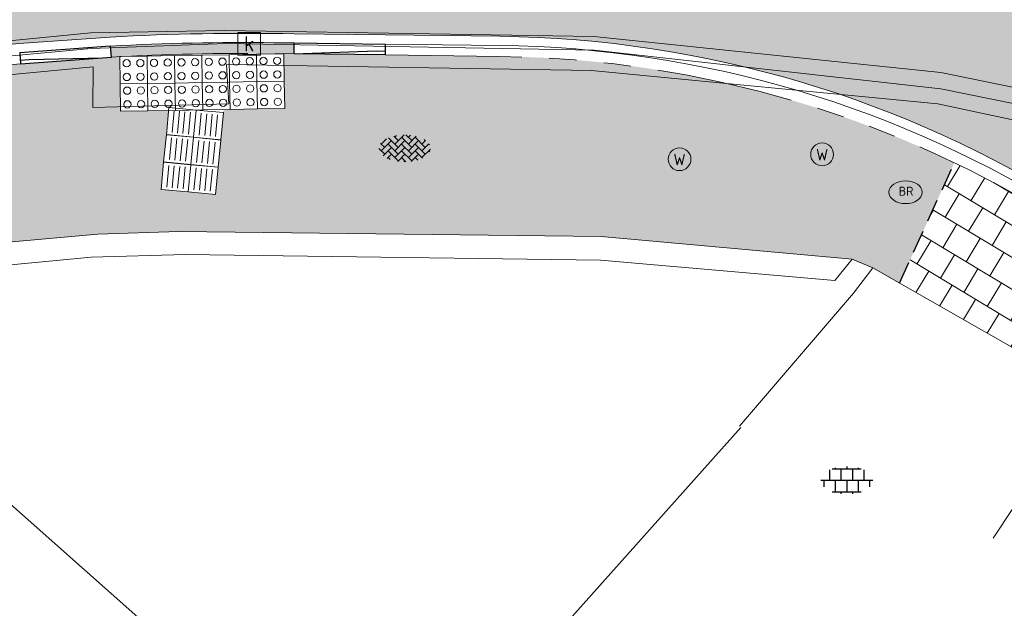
# Model space of a CAD drawing. Header units: metres. Extents: x 187916 to 189411, y 333285 to 334910.
# Tile 48 of 256: x 188143.65 to 188154.45, y 334569.97 to 334576.42. Entities that reach past the tile are written whole.
import ezdxf
from ezdxf.enums import TextEntityAlignment as Align

# ---------------------------------------------------------------- set-up
doc = ezdxf.new("R2010")
doc.units = ezdxf.units.M
for name, pattern in [('DASHED2', [0.375, 0.25, -0.125]), ('VH-OPSLUITBAND_100X200', [16, 8, -2, 4, -2]), ('VH-TROTTOIRBAND_180-200', [20, 10, -2, 2, -2, 2, -2])]:
    doc.linetypes.add(name, pattern=pattern)
for name, color, linetype, lineweight in [('B-ME-IE-MEUBILAIR_WEGMEUBILAIR-S', 253, 'Continuous', 18), ('B-ME-IE-TERREINAFSCHEIDING_KUNSTMATIG_MUUR-G', 253, 'IE-TERREINAFSCHEIDING-KUNSTMATIG-DICHT', 18), ('B-ME-RI-HWA_KOLK-S', 253, 'Continuous', 25), ('B-ME-VH-KANTOPSLUITING_ACHTERKANTBAND-G', 253, 'Continuous', 18), ('B-ME-VH-VERHARDING_ASFALT-G', 253, 'Continuous', 18), ('B-ME-VH-VERHARDING_BETONSTRAATSTEEN-G', 253, 'Continuous', 18), ('B-ME-VH-VERHARDING_BETONSTRAATSTEEN-S', 253, 'Continuous', 25), ('B-ME-VH-VERHARDING_TEGEL-G', 253, 'Continuous', 18), ('B-ME-VH-VERHARDING_TEGEL-S', 253, 'Continuous', 25), ('B-WE-IE-TERREINAFSCHEIDING_KUNSTMATIG_HEKWERK-G', 253, 'IE-TERREINAFSCHEIDING_KUNSTMATIG-SO', 15), ('B-WE-OG-BEBOUWING-GV', 253, 'Continuous', 15), ('B-WE-OG-TERREIN_ERF-GV', 253, 'Continuous', 15), ('N-WE-VH-GOOT_TEGEL-G', 170, 'Continuous', 35), ('N-WE-VH-KANTOPSLUITING_ELEMENT_VERLOOPBAND-G', 42, 'Continuous', 25), ('N-WE-VH-KANTOPSLUITING_OPSLUITBAND_80X200-G', 30, 'VH-OPSLUITBAND_100X200', 15), ('N-WE-VH-KANTOPSLUITING_RIJWIELPADBAND_4-12 200-G', 94, 'VH-TROTTOIRBAND_180-200', 15), ('N-WE-VH-KANTOPSLUITING_VERLOOPBAND-S', 251, 'Continuous', 25), ('N-WE-VH-KANTOPSLUITING_VERLOOPBAND_TBV TEKENING-G', 10, 'Continuous', 25), ('N-WE-VH-KANTOPSLUITING_VOORKANTBAND-G', 7, 'Continuous', 15), ('N-WE-VH-KANTVERHARDING_STREKLAAG_BSS-G', 60, 'Continuous', 18), ('N-WE-VH-VERHARDING_ASFALT_RIJWEG-A', 251, 'Continuous', 18), ('N-WE-VH-VERHARDING_BETONSTRAATSTEEN-ROOD-A', 11, 'Continuous', 18), ('N-WE-VH-VERHARDING_TEGEL-A', 254, 'Continuous', 5), ('N-WE-VH-VERHARDING_TEGEL_300x300x60-A', 251, 'Continuous', 5), ('N-WE-VH-VERKEERSTEGEL-S', 7, 'Continuous', 0)]:
    doc.layers.add(name, color=color, linetype=linetype, lineweight=lineweight)
doc.layers.add('N-WE-VH-MATERIAALSCHEIDING-G', color=7, linetype='DASHED2')
doc.styles.add('NLCS-ISO', font='NLCS-ISO.ttf')
doc.linetypes.add('IE-TERREINAFSCHEIDING-KUNSTMATIG-DICHT', pattern='A,8,-1,[82,NLCS.SHX,S=0.75,R=90,X=0,Y=0],-1', length=10)
doc.linetypes.add('IE-TERREINAFSCHEIDING_KUNSTMATIG-SO', pattern='A,4,[82,NLCS.SHX,S=0.75,R=90,X=0,Y=0],4,-2', length=10)

# ---------------------------------------------------------------- blocks, each defined once
blk = doc.blocks.new('SRI-KOLK-SO')
at = {"color": 0, "linetype": 'ByBlock', "lineweight": 18}
blk.add_lwpolyline([(-1.125, -1.125), (1.125, -1.125), (1.125, 1.125), (-1.125, 1.125)], close=True, dxfattribs=at)
at = {"color": 0, "linetype": 'ByBlock', "lineweight": 18, "style": 'NLCS-ISO'}
blk.add_text('k', height=1.5, dxfattribs=at).set_placement((0, 0), align=Align.MIDDLE_CENTER)
blk = doc.blocks.new('SIE-WEG_STRAATPOT_WATER-SO')
blk.add_circle((0, 2.91038304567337e-14), 0.4)
at = {"style": 'NLCS-ISO'}
blk.add_text('W', height=0.4, dxfattribs=at).set_placement((-0.2128690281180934, -0.2108641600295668))
blk = doc.blocks.new('SIE-WEG_STRAATPOT_BRANDKRAAN-SO')
blk.add_ellipse((-4.547473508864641e-16, 0), major_axis=(-0.7288689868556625, 1.338866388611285e-16), ratio=0.6859943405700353)
at = {"style": 'NLCS-ISO'}
blk.add_text('BR', height=0.4, dxfattribs=at).set_placement((-0.2979630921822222, -0.1529624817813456))
blk = doc.blocks.new('SVH-BSS_KEIFORMAAT_KEPER-SO')
at = {"ltscale": 0.1}
for p, q in [((-2.477046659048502, 2.477046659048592), (-1.484924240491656, 1.484924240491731)), ((-2.227386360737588, 0.7424621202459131), (-0.2128896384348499, 2.756958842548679)), ((-2.227386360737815, 2.227386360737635), (-1.846044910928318, 2.608727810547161)), ((-0.7424621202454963, 2.227386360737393), (1.484924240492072, -2.321476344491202e-13)), ((0.2160084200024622, 2.753840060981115), (1.484924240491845, 1.484924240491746)), ((0.742462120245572, 2.227386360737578), (1.196639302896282, 2.681563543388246)), ((0.7424621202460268, 0.7424621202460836), (2.445993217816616, 2.445993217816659)), ((2.227386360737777, 2.22738636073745), (4.454772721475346, -1.753042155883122e-13)), ((-5.336050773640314, 0.881278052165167), (-4.454772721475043, -7.582823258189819e-14)), ((-5.197234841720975, 0.7424621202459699), (-4.025666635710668, 1.914030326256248)), ((-5.197234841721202, -0.7424621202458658), (-2.969848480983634, 1.48492424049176)), ((-4.812064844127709, -1.842216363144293), (-2.969848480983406, 3.785860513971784e-14)), ((-4.564991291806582, 1.595142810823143), (-4.454772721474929, 1.484924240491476)), ((-3.712310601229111, 0.7424621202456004), (-1.484924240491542, -1.484924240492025)), ((-3.597206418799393, 2.112282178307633), (-1.484924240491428, -2.747801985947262e-13)), ((-2.227386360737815, -0.7424621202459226), (-2.463584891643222e-13, 1.484924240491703)), ((-2.227386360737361, -2.227386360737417), (2.083888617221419e-13, 2.083888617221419e-13)), ((-0.7424621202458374, 0.7424621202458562), (1.484924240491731, -1.48492424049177)), ((0.7424621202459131, -0.7424621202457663), (2.969848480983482, 1.48492424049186)), ((0.7424621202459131, -2.227386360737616), (2.969848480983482, 9.43689570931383e-15)), ((2.227386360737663, 0.7424621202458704), (4.454772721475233, -1.484924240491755)), ((3.7123106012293, 0.7424621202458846), (4.50164561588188, 1.531797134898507)), ((3.7123106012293, -0.7424621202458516), (5.246882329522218, 0.7921096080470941)), ((4.221158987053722, 1.718537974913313), (4.45477272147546, 1.484924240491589)), ((5.197234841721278, 0.7424621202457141), (5.392160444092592, 0.5475365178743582)), ((-5.734817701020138, -0.2048792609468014), (-4.454772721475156, -1.484924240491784)), ((-3.894231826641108, -2.40930758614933), (-2.969848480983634, -1.484924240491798)), ((-3.712310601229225, -0.742462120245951), (-1.484924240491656, -2.969848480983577)), ((-1.594092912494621, -3.079017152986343), (9.470202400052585e-14, -1.484924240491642)), ((-0.74246212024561, -0.74246212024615), (1.484924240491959, -2.969848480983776)), ((1.364972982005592, -3.089799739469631), (2.969848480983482, -1.484924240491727)), ((2.227386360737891, -0.7424621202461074), (3.843627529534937, -2.358703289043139)), ((3.712310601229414, -2.227386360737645), (5.574234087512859, -0.3654628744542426)), ((5.197234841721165, -0.7424621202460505), (5.40549668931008, -0.950723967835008)), ((-3.712310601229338, -2.227386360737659), (-3.270758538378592, -2.668938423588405)), ((-0.7424621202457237, -2.227386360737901), (0.2141389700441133, -3.18398745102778)), ((-0.2171522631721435, -3.18700074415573), (9.470202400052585e-14, -2.969848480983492)), ((2.22738636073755, -2.227386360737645), (2.78091825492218, -2.780918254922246))]:
    blk.add_line(p, q, dxfattribs=at)
at = {"style": 'NLCS-ISO'}
blk.add_attdef('FORMAAT', text='', height=1.8, dxfattribs=at).set_placement((-5.834817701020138, -0.2150483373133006), align=Align.MIDDLE_RIGHT)
blk.add_attdef('KLEUR', text='', height=1.8, dxfattribs=at).set_placement((5.824648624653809, -0.2150483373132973), align=Align.MIDDLE_LEFT)
at = {"style": 'NLCS-ISO', "flags": 1}
blk.add_attdef('FUNCTIE', text='', height=1.8, dxfattribs=at).set_placement((0.1159930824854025, -3.584775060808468), align=Align.MIDDLE_CENTER)
blk = doc.blocks.new('SVH-TEGEL_300X300_DUN_LINT_KL-SO')
for p, q in [((-2.25, 1.355676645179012), (-2.25, -6.969183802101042e-16)), ((-1.900843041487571, 1.499999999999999), (1.90084304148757, 1.499999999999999)), ((-1.5, 1.624087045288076), (-1.5, 1.499999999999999)), ((-0.7499999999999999, 1.5), (-0.7500000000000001, 1.377682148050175e-16)), ((3.325515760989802e-16, 1.810386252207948), (2.755364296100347e-16, 1.499999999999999)), ((0.7500000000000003, 1.499999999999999), (0.7500000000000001, -1.247991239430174e-15)), ((1.5, 1.624087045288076), (1.5, 1.499999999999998)), ((2.25, 1.355676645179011), (2.25, -4.133046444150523e-16)), ((0, 0), (-2.755364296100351e-16, -1.500000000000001)), ((-3.39489953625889, -4.866106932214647e-16), (3.39489953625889, -1.733835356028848e-15)), ((-3, -3.055132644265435e-15), (-3.000000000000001, -0.8474312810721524)), ((-1.5, -8.346865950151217e-16), (-1.5, -1.500000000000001)), ((1.5, -2.495982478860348e-15), (1.5, -1.500000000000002)), ((2.999999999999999, -2.495982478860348e-15), (2.999999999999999, -0.8474312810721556)), ((-1.900843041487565, -1.500000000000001), (1.900843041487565, -1.500000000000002)), ((-0.7500000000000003, -1.499999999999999), (-0.7500000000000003, -1.765655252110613)), ((0.7499999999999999, -1.500000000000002), (0.7499999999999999, -1.765655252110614))]:
    blk.add_line(p, q)
blk = doc.blocks.new('DTM')
at = {"layer": 'B-ME-IE-TERREINAFSCHEIDING_KUNSTMATIG_MUUR-G', "ltscale": 0.2, "flags": 128}
for points in [[(188140.1710000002, 334573.6830000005), (188144.5060000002, 334574.0710000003)], [(188144.5060000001, 334574.071), (188145.3969999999, 334574.1009999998)], [(188150.0290000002, 334574.0449999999), (188145.3969999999, 334574.1009999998)], [(188152.7809999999, 334573.7970000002), (188150.029, 334574.0449999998)], [(188140.213, 334573.417), (188144.4339999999, 334573.818)], [(188144.4339999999, 334573.818), (188145.469, 334573.8470000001)], [(188150.0200000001, 334573.7850000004), (188145.4690000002, 334573.8470000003)], [(188152.59, 334573.5649999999), (188150.0200000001, 334573.7850000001)], [(188152.781, 334573.7970000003), (188152.5899999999, 334573.5649999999)], [(188153.0049999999, 334573.7009999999), (188152.781, 334573.7970000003)], [(188153.0049999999, 334573.7009999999), (188152.7960000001, 334573.426)]]:
    blk.add_lwpolyline(points, dxfattribs=at)
at = {"layer": 'B-ME-VH-KANTOPSLUITING_ACHTERKANTBAND-G', "ltscale": 0.2, "flags": 128}
for points in [[(188179.9739999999, 334560.4890000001), (188174.287, 334564.1370000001), (188174.4339999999, 334564.3820000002), (188169.9010000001, 334567.2910000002), (188166.1499999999, 334569.7230000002), (188161.3799999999, 334572.7220000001), (188158.7370000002, 334574.1529999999), (188155.878, 334575.0380000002), (188153.7209999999, 334575.497), (188149.9219999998, 334575.8629999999), (188145.9180000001, 334575.929), (188145.9449999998, 334575.5), (188144.4539999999, 334575.4589999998), (188144.4580000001, 334575.9050000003)], [(188073.1970000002, 334497.9789999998), (188074.2685583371, 334499.1016072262), (188078.6666089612, 334503.7091803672), (188080.0609999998, 334505.1699999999), (188085.9399999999, 334512.327), (188091.4679999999, 334519.8900000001), (188096.193, 334526.713), (188101.6740000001, 334534.3199999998), (188107.1549999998, 334541.7960000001), (188112.088, 334548.4079999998), (188117.46, 334555.6519999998), (188123.318, 334563.5619999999), (188124.788394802, 334565.4732764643), (188126.423, 334567.5980000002), (188130.0559999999, 334571.0649999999), (188130.3119999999, 334570.696), (188131.5099999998, 334571.6120000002), (188131.2209999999, 334571.9989999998), (188135.0520000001, 334574.088), (188139.8960000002, 334575.4739999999), (188144.4580000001, 334575.9050000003)]]:
    blk.add_lwpolyline(points, dxfattribs=at)
at = {"layer": 'B-ME-VH-VERHARDING_ASFALT-G', "ltscale": 0.2, "flags": 128}
for points in [[(188072.9219999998, 334498.2999999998), (188079.7450000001, 334505.5060000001), (188085.6830000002, 334512.673), (188091.1060000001, 334520.1000000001), (188095.835, 334526.8990000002), (188101.3489999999, 334534.5589999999), (188106.7949999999, 334541.9819999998), (188111.6850000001, 334548.6120000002), (188117.1159999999, 334555.861), (188122.9390000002, 334563.7620000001), (188126.1570000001, 334567.8050000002), (188129.7850000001, 334571.3339999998), (188131.0060000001, 334572.2740000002), (188134.932, 334574.4249999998), (188139.8730000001, 334575.8319999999), (188144.432, 334576.2779999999)], [(188180.355, 334561.0320000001), (188174.6570000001, 334564.6979999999), (188166.3689999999, 334570.0040000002), (188161.5720000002, 334573.0389999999), (188158.8459999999, 334574.466), (188155.9870000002, 334575.3859999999), (188153.7510000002, 334575.841), (188149.9470000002, 334576.2370000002), (188145.8999999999, 334576.301), (188144.432, 334576.2779999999)]]:
    blk.add_lwpolyline(points, dxfattribs=at)
at = {"layer": 'B-ME-VH-VERHARDING_BETONSTRAATSTEEN-G', "ltscale": 0.2, "flags": 128}
for points in [[(188180.2629999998, 334560.9079999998), (188174.571, 334564.5619999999), (188166.2609999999, 334569.8849999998), (188161.4810000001, 334572.8930000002), (188158.8190000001, 334574.3250000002), (188155.9180000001, 334575.2259999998), (188153.7510000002, 334575.6630000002), (188149.9500000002, 334576.088), (188145.9160000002, 334576.1609999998), (188144.4359999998, 334576.105)], [(188073.0619999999, 334498.173), (188079.9180000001, 334505.3840000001), (188085.827, 334512.5529999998), (188091.3080000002, 334520.0180000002), (188096.0099999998, 334526.8029999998), (188101.4939999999, 334534.4390000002), (188106.9739999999, 334541.9199999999), (188111.889, 334548.5099999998), (188117.2990000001, 334555.75), (188123.139, 334563.6800000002), (188126.2710000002, 334567.7029999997), (188129.8760000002, 334571.2080000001), (188131.0759999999, 334572.1370000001), (188135.0010000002, 334574.3059999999), (188139.858, 334575.6800000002), (188144.4359999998, 334576.105)], [(188153.0050000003, 334573.7009999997), (188155.3909999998, 334572.3420000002), (188155.565, 334572.205)]]:
    blk.add_lwpolyline(points, dxfattribs=at)
at = {"layer": 'B-ME-VH-VERHARDING_TEGEL-G', "ltscale": 0.2, "flags": 128}
for points in [[(188153.0050000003, 334573.7009999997), (188152.7960000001, 334573.426), (188151.5439999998, 334571.969)], [(188155.3909999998, 334572.3420000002), (188154.3250000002, 334570.7420000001)]]:
    blk.add_lwpolyline(points, dxfattribs=at)
at = {"layer": 'B-WE-IE-TERREINAFSCHEIDING_KUNSTMATIG_HEKWERK-G', "ltscale": 0.2, "flags": 128}
blk.add_lwpolyline([(188136.758, 334555.387), (188151.5603081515, 334571.9544293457)], dxfattribs=at)
at = {"layer": 'B-WE-OG-BEBOUWING-GV', "ltscale": 0.2, "flags": 128}
blk.add_lwpolyline([(188139.5311053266, 334564.6812151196), (188139.787, 334564.455), (188138.562, 334563.069), (188140.061, 334561.745), (188140.546, 334561.298), (188143.484, 334564.489), (188146.8, 334568.232), (188141.595, 334572.843)], dxfattribs=at)
at = {"layer": 'B-WE-OG-TERREIN_ERF-GV', "ltscale": 0.2, "flags": 128}
blk.add_lwpolyline([(188141.595, 334572.843), (188146.8, 334568.232), (188143.484, 334564.489), (188140.546, 334561.298), (188140.061, 334561.745), (188138.562, 334563.069), (188139.787, 334564.455), (188139.5311053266, 334564.6812151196)], dxfattribs=at)
at = {"layer": 'B-ME-IE-MEUBILAIR_WEGMEUBILAIR-S'}
for name, p, xscale, yscale, zscale in [('SIE-WEG_STRAATPOT_WATER-SO', (188152.451, 334574.945), 0.3125, 0.3125, 0.3125), ('SIE-WEG_STRAATPOT_WATER-SO', (188150.887, 334574.892), 0.3125, 0.3125, 0.3125), ('SIE-WEG_STRAATPOT_BRANDKRAAN-SO', (188153.366, 334574.53), 0.2500000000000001, 0.2500000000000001, 0.2500000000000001)]:
    blk.add_blockref(name, p, dxfattribs=dict(at, xscale=xscale, yscale=yscale, zscale=zscale))
at = {"layer": 'B-ME-RI-HWA_KOLK-S', "xscale": 0.11, "yscale": 0.11, "zscale": 0.11}
blk.add_blockref('SRI-KOLK-SO', (188146.167, 334576.157), dxfattribs=at)
at = {"layer": 'B-ME-VH-VERHARDING_BETONSTRAATSTEEN-S', "xscale": 0.05, "yscale": 0.05, "zscale": 0.05}
blk.add_blockref('SVH-BSS_KEIFORMAAT_KEPER-SO', (188147.876, 334575.021), dxfattribs=at)
at = {"layer": 'B-ME-VH-VERHARDING_TEGEL-S', "xscale": 0.084, "yscale": 0.084, "zscale": 0.084}
blk.add_blockref('SVH-TEGEL_300X300_DUN_LINT_KL-SO', (188152.72, 334571.375), dxfattribs=at)
blk = doc.blocks.new('SVH-VERKEERSTEGEL_300X300_NOPPENTEGEL')
blk.add_lwpolyline([(-0.15, 5.551115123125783e-17), (0.15, 5.551115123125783e-17), (0.15, -0.3), (-0.15, -0.3)], close=True)
at = {"lineweight": 0}
for centre in [(-0.07499999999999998, -0.07499999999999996), (0.07499999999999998, -0.07499999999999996), (-0.07499999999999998, -0.225), (0.07499999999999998, -0.225)]:
    blk.add_circle(centre, 0.04, dxfattribs=at)
blk = doc.blocks.new('SVH-VERKEERSTEGEL_300X300_GELEIDETEGEL')
blk.add_lwpolyline([(-0.15, 5.551115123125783e-17), (0.15, 5.551115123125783e-17), (0.15, -0.3), (-0.15, -0.3)], close=True)
at = {"lineweight": 0, "flags": 128}
for points in [[(0.12, -0.05999999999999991), (-0.1200000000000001, -0.05999999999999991)], [(0.12, -0.1199999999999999), (-0.1200000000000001, -0.1199999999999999)], [(0.12, -0.1799999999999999), (-0.1200000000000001, -0.1799999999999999)], [(0.12, -0.2399999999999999), (-0.12, -0.2399999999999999)]]:
    blk.add_lwpolyline(points, dxfattribs=at)
blk = doc.blocks.new('SVH-RIJWIELPAD EINDVERLOOPBAND_40 120X250_MAAIVELD_RECHTS_L1000_HD-MM')
blk.add_line((0, 40), (100, 40))
blk.add_lwpolyline([(0, 0), (1000, 0), (1000, 120), (0, 120)], close=True)
at = {"flags": 128}
blk.add_lwpolyline([(100, 40), (900, 0)], dxfattribs=at)
blk = doc.blocks.new('SVH-RIJWIELPAD EINDVERLOOPBAND_40 120X250_MAAIVELD_LINKS_L1000_HD-MM')
blk.add_line((0, 40), (-100, 40))
blk.add_lwpolyline([(0, 0), (-1000, 0), (-1000, 120), (0, 120)], close=True)
at = {"flags": 128}
blk.add_lwpolyline([(-100, 40), (-900, 0)], dxfattribs=at)
blk = doc.blocks.new('ontwerp Wilhelmina- & Engelenkampstraat')
at = {"layer": 'N-WE-VH-VERHARDING_ASFALT_RIJWEG-A', "transparency": 33554610}
h = blk.add_hatch(color=256, dxfattribs=at)
h.dxf.hatch_style = 1
edge = h.paths.add_edge_path(flags=16)
edge.add_arc((188138.9664952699, 334562.9266771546), 25.15000014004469, 78.9570041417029, 89.01832237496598, ccw=False)
edge.add_arc((188138.9664952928, 334562.9266772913), 25.15000000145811, 70.82096754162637, 78.95700413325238, ccw=False)
edge.add_arc((188138.9664952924, 334562.9266772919), 25.15000000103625, 64.56114953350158, 70.82096754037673, ccw=False)
edge.add_arc((188149.275636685, 334584.5997389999), 1.1499999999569, -100.17163992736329, 64.5611495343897, ccw=False)
edge.add_arc((188142.0351365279, 334544.2441302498), 39.85000000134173, 79.82836007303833, 82.98919470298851)
edge.add_arc((188142.0351365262, 334544.2441302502), 39.8500000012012, 82.98919470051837, 86.82065225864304)
edge.add_line((188144.2452818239, 334584.0327939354), (188143.4198873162, 334584.0786422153))
edge.add_line((188143.4198873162, 334584.0786422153), (188142.6119275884, 334584.1235220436))
edge.add_arc((188142.7311700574, 334586.2702128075), 2.150000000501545, 241.96238470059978, 266.8206522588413, ccw=False)
edge.add_line((188141.7205601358, 334584.3725385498), (188138.8371205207, 334585.9081196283))
edge.add_arc((188139.3776793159, 334586.9231546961), 1.150000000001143, 89.01832237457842, 241.9623847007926, ccw=False)
edge = h.paths.add_edge_path(flags=16)
edge.add_arc((188147.0280477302, 334548.9942835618), 37.59999999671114, 119.8881419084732, 146.3825036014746)
edge.add_line((188115.7165645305, 334569.8113683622), (188103.132196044, 334550.8829138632))
edge.add_line((188103.132196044, 334550.8829138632), (188098.4154442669, 334542.7039371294))
edge.add_line((188098.4154442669, 334542.7039371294), (188093.8171624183, 334534.4769075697))
edge.add_line((188093.8171624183, 334534.4769075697), (188093.5668862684, 334534.0291252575))
edge.add_arc((188092.5630440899, 334534.590196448), 1.150000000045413, 239.9388876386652, 330.79814032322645, ccw=False)
edge.add_line((188091.9869821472, 334533.5948811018), (188091.4987249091, 334533.8774713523))
edge.add_arc((188092.0747868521, 334534.8727866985), 1.150000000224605, 146.0066462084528, 239.9388876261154, ccw=False)
edge.add_line((188091.1213190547, 334535.5157479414), (188092.9730741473, 334538.2617748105))
edge.add_arc((187397.3001256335, 335005.9230804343), 838.2529141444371, 326.0893067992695, 326.4232486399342)
edge.add_line((188095.6869526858, 334542.3243445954), (188101.4356861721, 334551.4072817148))
edge.add_line((188101.4356861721, 334551.4072817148), (188104.3496291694, 334556.3924108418))
edge.add_line((188104.3496291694, 334556.3924108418), (188107.550383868, 334561.8461375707))
edge.add_arc((188150.8017325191, 334536.4622185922), 50.15000002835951, 145.6264753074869, 149.5916206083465, ccw=False)
edge.add_line((188109.409202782, 334564.7761901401), (188115.9237364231, 334574.2998638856))
edge.add_arc((188149.0625214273, 334551.6317490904), 40.14999999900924, 122.93594923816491, 145.6264753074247, ccw=False)
edge.add_arc((188127.8581766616, 334584.3636259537), 1.149999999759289, 29.3351337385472, 122.93594923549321, ccw=False)
edge.add_line((188128.8607110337, 334584.9270306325), (188129.094595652, 334584.5108513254))
edge.add_arc((188127.2202922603, 334583.4575295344), 2.149999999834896, -60.11185809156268, 29.335133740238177, ccw=False)
edge = h.paths.add_edge_path()
edge.add_arc((188147.5743993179, 334603.7915720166), 12.15000000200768, 200.4734663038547, 255.493725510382)
edge.add_line((188144.530994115, 334592.0289113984), (188146.185999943, 334591.6007044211))
edge.add_arc((188138.7090134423, 334562.7023984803), 29.84991479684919, 50.25891379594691, 75.49372551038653, ccw=False)
edge.add_line((188157.7926425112, 334585.655230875), (188163.8201895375, 334580.6411595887))
edge.add_line((188163.8201895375, 334580.6411595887), (188159.2952212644, 334575.7984076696))
edge.add_line((188159.2952212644, 334575.7984076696), (188159.2695942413, 334575.8148686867))
edge.add_arc((188144.5349947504, 334550.6630481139), 29.15000000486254, 59.63710362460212, 146.382503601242)
edge.add_line((188120.2602677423, 334566.8018252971), (188107.0435106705, 334546.9221797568))
edge.add_line((188107.0435106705, 334546.9221797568), (188106.7442135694, 334546.500351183))
edge.add_line((188106.7442135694, 334546.500351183), (188101.6504048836, 334539.510067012))
edge.add_line((188101.6504048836, 334539.510067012), (188095.1750741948, 334530.5398171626))
edge.add_line((188095.1750741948, 334530.5398171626), (188087.7887865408, 334535.3281251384))
edge.add_line((188087.7887865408, 334535.3281251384), (188088.417, 334536.191))
edge.add_line((188088.417, 334536.191), (188093.6195946, 334544.8592181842))
edge.add_line((188093.6195946, 334544.8592181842), (188101.4946647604, 334558.0521733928))
edge.add_line((188101.4946647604, 334558.0521733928), (188109.0825163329, 334571.5906240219))
edge.add_arc((188109.7531398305, 334571.7031590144), 0.6800000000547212, 189.5258538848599, 239.6426501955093)
edge.add_arc((188109.7531398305, 334571.7031590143), 0.6799999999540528, 239.6426501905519, 330.1368785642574)
edge.add_line((188110.3428476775, 334571.364566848), (188112.78618657, 334575.619999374))
edge.add_line((188112.78618657, 334575.619999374), (188112.9460224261, 334575.8837592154))
edge.add_arc((188155.5789671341, 334550.0486179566), 49.84999998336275, 142.6443436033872, 148.784552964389, ccw=False)
edge.add_arc((188162.7209915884, 334543.926498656), 59.24414293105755, 136.6649082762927, 142.1289845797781, ccw=False)
edge.add_line((188119.6296113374, 334584.5836188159), (188121.4990564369, 334586.5296781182))
edge.add_arc((188110.5734846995, 334597.0251239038), 15.15000000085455, 316.1503230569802, 359.9113085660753)
edge.add_arc((188139.1123643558, 334564.6638088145), 35.00000004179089, 106.57741826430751, 112.49110119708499, ccw=False)
edge.add_line((188129.1264917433, 334598.2090372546), (188129.3539222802, 334596.9693586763))
edge.add_arc((188131.4686291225, 334597.3573212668), 2.15000000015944, 190.3958391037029, 206.4362908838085)
edge.add_line((188129.5434547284, 334596.400136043), (188131.1078476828, 334593.2536925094))
edge.add_arc((188131.9047803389, 334593.6499226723), 0.8900000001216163, 206.4362909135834, 370.3958390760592)
edge.add_line((188132.7801706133, 334593.8105211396), (188131.8470344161, 334598.8968607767))
edge.add_line((188131.8470344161, 334598.8968607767), (188131.8462139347, 334598.9013330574))
edge.add_arc((188139.0752333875, 334564.9158871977), 34.74578035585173, 94.76015096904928, 102.00837118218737, ccw=False)
at = {"layer": 'N-WE-VH-VERHARDING_BETONSTRAATSTEEN-ROOD-A', "transparency": 33554610}
h = blk.add_hatch(color=11, dxfattribs=at)
h.dxf.hatch_style = 1
edge = h.paths.add_edge_path()
edge.add_line((188130.7076894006, 334575.4139422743), (188130.4324818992, 334575.75104388))
edge.add_arc((188144.5349947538, 334550.6630481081), 28.78000001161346, 119.3412960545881, 123.20155356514)
edge.add_line((188128.7754721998, 334574.7446977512), (188129.7619991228, 334573.5363011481))
edge.add_arc((188129.3658741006, 334573.2213536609), 0.5060701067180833, -54.8430006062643, 38.48718928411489, ccw=False)
edge.add_arc((188146.1111404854, 334549.1705437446), 28.80000169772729, 124.8419482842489, 143.4234090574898)
edge.add_line((188122.9829821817, 334566.3323732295), (188122.425976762, 334565.581814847))
edge.add_line((188122.425976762, 334565.581814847), (188118.8030062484, 334560.6999051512))
edge.add_line((188118.8030062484, 334560.6999051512), (188107.9155845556, 334546.5335928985))
edge.add_line((188107.9155845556, 334546.5335928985), (188109.447490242, 334545.4037258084))
edge.add_line((188109.447490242, 334545.4037258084), (188113.6093503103, 334550.8488948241))
edge.add_line((188113.6093503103, 334550.8488948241), (188124.3491205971, 334565.3206081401))
edge.add_arc((188146.1076370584, 334549.1738600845), 27.095211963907, 129.7264959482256, 143.4213094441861, ccw=False)
edge.add_line((188128.790448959, 334570.0128981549), (188129.5741265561, 334570.6400149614))
edge.add_line((188129.5741265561, 334570.6400149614), (188130.3823909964, 334571.2390159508))
edge.add_line((188130.3823909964, 334571.2390159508), (188131.212331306, 334571.8076042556))
edge.add_line((188131.212331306, 334571.8076042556), (188132.0592519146, 334572.3428028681))
edge.add_arc((188146.1109312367, 334549.1711762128), 27.09933529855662, 95.22476272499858, 121.2333546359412, ccw=False)
edge.add_line((188143.6431848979, 334576.157917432), (188144.6414857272, 334576.2306659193))
edge.add_arc((188146.1352651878, 334548.4928058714), 27.7780535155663, 88.91371933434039, 93.08259765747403, ccw=False)
edge.add_line((188146.6618825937, 334576.2658671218), (188147.6614657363, 334576.2537823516))
edge.add_line((188147.6614657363, 334576.2537823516), (188148.9165172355, 334576.2386090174))
edge.add_line((188148.9165172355, 334576.2386090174), (188148.9370684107, 334577.9384847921))
edge.add_line((188148.9370684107, 334577.9384847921), (188146.4593004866, 334577.9684405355))
edge.add_arc((188146.1111394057, 334549.1705449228), 28.80000013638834, 89.30733866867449, 91.40328253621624)
edge.add_arc((188145.3935984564, 334578.461757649), 0.4999999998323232, 174.525148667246, 271.40328254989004, ccw=False)
edge.add_line((188144.8958793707, 334578.5094620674), (188144.9850226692, 334579.439529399))
edge.add_arc((188144.5349946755, 334550.663052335), 28.77999578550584, 89.10403893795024, 92.9518868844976)
edge.add_line((188143.0529009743, 334579.4048608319), (188142.9366344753, 334578.1918064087))
edge.add_arc((188142.4389153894, 334578.2395108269), 0.4999999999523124, 277.19992168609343, 354.52514869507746, ccw=False)
edge.add_arc((188146.1111394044, 334549.1705450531), 28.80000000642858, 97.19992169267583, 116.2935457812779)
edge.add_arc((188132.4672776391, 334576.782069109), 1.998559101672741, 296.2550210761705, 296.3260978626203, ccw=False)
edge.add_arc((188146.1111690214, 334549.1705556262), 28.80000388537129, 116.2985402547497, 116.7316195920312)
edge.add_arc((188132.2569611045, 334576.6787573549), 2.000000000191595, 219.227970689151, 296.7315575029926, ccw=False)
h = blk.add_hatch(color=11, dxfattribs=at)
h.dxf.hatch_style = 1
edge = h.paths.add_edge_path()
edge.add_arc((188270.332567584, 334495.2359531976), 4.01840035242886, 341.6529269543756, 416.7021785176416)
edge.add_arc((188270.3325658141, 334495.2359543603), 4.018400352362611, -18.34911897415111, 56.702148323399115, ccw=False)
edge.add_arc((188264.7010888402, 334497.2544243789), 9.999999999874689, 340.8314171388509, 340.8322362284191)
edge = h.paths.add_edge_path()
edge.add_arc((188148.770241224, 334564.1394932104), 12.09999999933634, 57.63015956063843, 89.30733865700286)
edge.add_line((188148.9165172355, 334576.2386090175), (188148.9370684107, 334577.938484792))
edge.add_arc((188148.7702412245, 334564.1394932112), 13.79999999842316, 57.630159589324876, 89.30733865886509, ccw=False)
edge.add_line((188156.1585166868, 334575.7951092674), (188165.274457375, 334570.0166861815))
edge.add_line((188165.274457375, 334570.0166861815), (188169.8198914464, 334567.1086563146))
edge.add_line((188169.8198914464, 334567.1086563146), (188171.511029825, 334565.9779010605))
edge.add_line((188171.511029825, 334565.9779010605), (188172.8852863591, 334565.1012805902))
edge.add_line((188172.8852863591, 334565.1012805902), (188189.066450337, 334554.7569305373))
edge.add_line((188189.066450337, 334554.7569305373), (188194.1878845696, 334551.4665076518))
edge.add_line((188194.1878845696, 334551.4665076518), (188201.1790287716, 334547.0002215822))
edge.add_line((188201.1790287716, 334547.0002215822), (188204.1699773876, 334545.0015735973))
edge.add_line((188204.1699773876, 334545.0015735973), (188207.8265481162, 334542.6269838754))
edge.add_line((188207.8265481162, 334542.6269838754), (188215.6547227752, 334537.6455997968))
edge.add_line((188215.6547227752, 334537.6455997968), (188224.3779567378, 334532.0578415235))
edge.add_line((188224.3779567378, 334532.0578415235), (188225.2379334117, 334531.4974632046))
edge.add_line((188225.2379334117, 334531.4974632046), (188233.1427692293, 334526.4658407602))
edge.add_line((188233.1427692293, 334526.4658407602), (188239.8496435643, 334522.1101237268))
edge.add_line((188239.8496435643, 334522.1101237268), (188248.511649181, 334516.4087920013))
edge.add_line((188248.511649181, 334516.4087920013), (188250.7467074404, 334514.9210303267))
edge.add_line((188250.7467074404, 334514.9210303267), (188255.6112174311, 334511.7728785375))
edge.add_line((188255.6112174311, 334511.7728785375), (188256.3588268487, 334511.2878343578))
edge.add_line((188256.3588268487, 334511.2878343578), (188261.1983553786, 334508.1523159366))
edge.add_line((188261.1983553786, 334508.1523159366), (188268.3147183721, 334503.5103458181))
edge.add_line((188268.3147183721, 334503.5103458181), (188273.2914312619, 334500.2531944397))
edge.add_arc((188273.5652412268, 334500.6715580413), 0.4999999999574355, 236.7961170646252, 381.0816675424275)
edge.add_arc((188264.7010888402, 334497.2544243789), 9.999999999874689, -13.01039675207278, 21.081667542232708, ccw=False)
edge.add_arc((188270.3325660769, 334495.2359545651), 4.118400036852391, 356.7594048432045, 416.7032974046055)
edge.add_line((188272.5934635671, 334498.6782737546), (188272.3604773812, 334498.8307581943))
edge.add_line((188272.3604773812, 334498.8307581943), (188271.5237501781, 334499.378378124))
edge.add_line((188271.5237501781, 334499.378378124), (188267.3942402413, 334502.0810534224))
edge.add_line((188267.3942402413, 334502.0810534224), (188264.1115089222, 334504.2222952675))
edge.add_line((188264.1115089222, 334504.2222952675), (188260.7611897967, 334506.4076229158))
edge.add_line((188260.7611897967, 334506.4076229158), (188260.2332122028, 334506.7520092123))
edge.add_line((188260.2332122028, 334506.7520092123), (188255.4335565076, 334509.8616945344))
edge.add_line((188255.4335565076, 334509.8616945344), (188254.6867637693, 334510.3462088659))
edge.add_line((188254.6867637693, 334510.3462088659), (188249.8141395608, 334513.4996119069))
edge.add_line((188249.8141395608, 334513.4996119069), (188249.0920431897, 334513.979857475))
edge.add_line((188249.0920431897, 334513.979857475), (188247.6052413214, 334514.969945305))
edge.add_line((188247.6052413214, 334514.969945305), (188238.7286873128, 334520.811070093))
edge.add_line((188238.7286873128, 334520.811070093), (188232.2233639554, 334525.0358917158))
edge.add_line((188232.2233639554, 334525.0358917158), (188224.3174298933, 334530.0682132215))
edge.add_line((188224.3174298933, 334530.0682132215), (188223.4554115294, 334530.6299219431))
edge.add_line((188223.4554115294, 334530.6299219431), (188214.7399082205, 334536.2127282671))
edge.add_line((188214.7399082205, 334536.2127282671), (188206.9072550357, 334541.1969622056))
edge.add_line((188206.9072550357, 334541.1969622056), (188203.2347351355, 334543.5819093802))
edge.add_line((188203.2347351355, 334543.5819093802), (188200.2488350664, 334545.5771837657))
edge.add_line((188200.2488350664, 334545.5771837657), (188193.9364147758, 334549.6126811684))
edge.add_line((188193.9364147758, 334549.6126811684), (188193.2729879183, 334550.0336828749))
edge.add_line((188193.2729879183, 334550.0336828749), (188188.2574143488, 334553.2560923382))
edge.add_line((188188.2574143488, 334553.2560923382), (188171.9529504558, 334563.6795877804))
edge.add_line((188171.9529504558, 334563.6795877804), (188170.5813430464, 334564.5545184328))
edge.add_line((188170.5813430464, 334564.5545184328), (188168.8892599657, 334565.6859053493))
edge.add_line((188168.8892599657, 334565.6859053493), (188164.361299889, 334568.5827558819))
edge.add_line((188164.361299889, 334568.5827558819), (188155.2483668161, 334574.3592725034))
at = {"layer": 'N-WE-VH-VERHARDING_TEGEL-A', "transparency": 33554610}
h = blk.add_hatch(color=256, dxfattribs=at)
h.dxf.hatch_style = 1
edge = h.paths.add_edge_path()
edge.add_line((188145.3969999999, 334574.1009999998), (188150.029, 334574.0449999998))
edge.add_line((188150.029, 334574.0449999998), (188152.7809999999, 334573.7970000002))
edge.add_line((188152.7809999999, 334573.7970000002), (188153.0049999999, 334573.7009999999))
edge.add_line((188153.0049999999, 334573.7009999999), (188153.2984706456, 334573.5338471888))
edge.add_line((188153.2984706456, 334573.5338471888), (188153.9014425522, 334574.8542107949))
edge.add_arc((188148.7702412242, 334564.1394932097), 11.87999999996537, 64.41057422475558, 89.3073386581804)
edge.add_line((188148.9138576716, 334576.0186250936), (188147.6588061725, 334576.0337984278))
edge.add_line((188147.6588061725, 334576.0337984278), (188146.6588792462, 334576.0458873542))
edge.add_line((188146.6588792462, 334576.0458873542), (188146.5473882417, 334576.0472352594))
edge.add_line((188146.5473882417, 334576.0472352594), (188146.5470981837, 334576.0472303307))
edge.add_line((188146.5470981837, 334576.0472303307), (188146.5521950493, 334575.7472736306))
edge.add_line((188146.5521950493, 334575.7472736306), (188146.5572919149, 334575.4473169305))
edge.add_line((188146.5572919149, 334575.4473169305), (188146.2573352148, 334575.4422200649))
edge.add_line((188146.2573352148, 334575.4422200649), (188145.9573785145, 334575.4371231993))
edge.add_line((188145.9573785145, 334575.4371231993), (188145.8871585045, 334575.4359300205))
edge.add_line((188145.8871585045, 334575.4359300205), (188145.7979245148, 334574.5049164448))
edge.add_line((188145.7979245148, 334574.5049164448), (188145.2005314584, 334574.5607871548))
edge.add_line((188145.2005314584, 334574.5607871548), (188145.2835041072, 334575.4256727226))
edge.add_line((188145.2835041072, 334575.4256727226), (188145.0575084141, 334575.4218326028))
edge.add_line((188145.0575084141, 334575.4218326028), (188144.757551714, 334575.4167357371))
edge.add_line((188144.757551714, 334575.4167357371), (188144.7524548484, 334575.7166924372))
edge.add_line((188144.7524548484, 334575.7166924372), (188144.7473702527, 334576.0159270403))
edge.add_arc((188146.1111393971, 334549.1705450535), 26.88000000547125, 92.90817624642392, 93.10444153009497)
edge.add_line((188144.6554202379, 334576.0110979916), (188143.6591744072, 334575.9384992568))
edge.add_arc((188146.1113092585, 334549.1701753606), 26.88040419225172, 95.23402009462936, 121.2266591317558)
edge.add_line((188132.1758371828, 334572.1562308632), (188131.3323650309, 334571.6232114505))
edge.add_arc((188146.1111394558, 334549.170544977), 26.88000009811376, 123.3536769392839, 123.5429270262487)
edge.add_line((188131.2582837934, 334571.5742742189), (188131.6083111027, 334571.083162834))
edge.add_line((188131.6083111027, 334571.083162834), (188131.1522552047, 334570.7581204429))
edge.add_line((188131.1522552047, 334570.7581204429), (188131.5192632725, 334570.3085620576))
edge.add_line((188131.5192632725, 334570.3085620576), (188131.0544774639, 334569.9291227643))
edge.add_line((188131.0544774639, 334569.9291227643), (188130.8647578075, 334570.1615156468))
edge.add_line((188130.8647578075, 334570.1615156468), (188130.6750381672, 334570.3939085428))
edge.add_line((188130.6750381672, 334570.3939085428), (188130.6626069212, 334570.4091359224))
edge.add_line((188130.6626069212, 334570.4091359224), (188130.1425095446, 334570.0384495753))
edge.add_line((188130.1425095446, 334570.0384495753), (188130.7635677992, 334569.2268467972))
edge.add_line((188130.7635677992, 334569.2268467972), (188131.091, 334569.5750000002))
edge.add_line((188131.091, 334569.5750000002), (188134.6839999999, 334571.8879999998))
edge.add_line((188134.6839999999, 334571.8879999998), (188137.286, 334572.9520000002))
edge.add_line((188137.286, 334572.9520000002), (188140.1710000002, 334573.6830000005))
edge.add_line((188140.1710000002, 334573.6830000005), (188144.5060000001, 334574.071))
edge.add_line((188144.5060000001, 334574.071), (188145.3969999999, 334574.1009999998))
at = {"layer": 'N-WE-VH-VERHARDING_TEGEL_300x300x60-A', "transparency": 33554610}
h = blk.add_hatch(dxfattribs=at)
h.set_pattern_fill('AVH-TEGEL_300X300_HALFST', color=256, angle=58.98, pattern_type=2)
h.set_pattern_definition([(58.98, (188155.6515202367, 334573.843245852), (0.02605305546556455, 0.3343968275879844), [0.3, -0.3]), (148.98, (188155.6515202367, 334573.843245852), (-0.1546011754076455, -0.2570962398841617), [])])
edge = h.paths.add_edge_path()
edge.add_line((188157.0687958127, 334572.9448615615), (188155.1305827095, 334574.1734583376))
edge.add_arc((188148.7702412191, 334564.1394932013), 11.88000000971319, 57.63015959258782, 64.41057422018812)
edge.add_line((188153.9014425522, 334574.8542107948), (188153.2984706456, 334573.5338471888))
edge.add_line((188153.2984706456, 334573.5338471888), (188155.3885, 334572.3445))
edge.add_line((188155.3885, 334572.3445), (188155.565, 334572.205))
edge.add_line((188155.565, 334572.205), (188156.3666800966, 334571.6977030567))
edge.add_line((188156.3666800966, 334571.6977030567), (188157.0687958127, 334572.9448615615))
at = {"layer": 'N-WE-VH-GOOT_TEGEL-G'}
blk.add_lwpolyline([(188095.1749857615, 334530.5396943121), (188101.6504048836, 334539.510067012), (188106.7442135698, 334546.500351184), (188107.0435106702, 334546.9221797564), (188110.7802754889, 334552.5427385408), (188120.2602677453, 334566.8018253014, -0.3976723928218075), (188159.2695942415, 334575.8148686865), (188174.5957357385, 334565.970421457), (188208.8839609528, 334543.8760752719, 0.009316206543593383), (188212.1620622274, 334541.8404860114, 0.002186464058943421), (188233.3818636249, 334529.2067239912), (188237.2558465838, 334526.9002472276, -0.01438719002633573), (188243.5379345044, 334523.0147862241, -0.01435012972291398), (188244.8978654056, 334522.1359797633), (188270.2099099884, 334505.7794105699, -0.1585987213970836), (188274.1717358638, 334500.9053619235, -0.2389408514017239), (188273.2451314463, 334491.7752058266), (188271.789554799, 334489.5054462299)], format="xyb", dxfattribs=at)
at = {"layer": 'N-WE-VH-KANTOPSLUITING_ELEMENT_VERLOOPBAND-G', "const_width": 0.12, "flags": 128}
blk.add_lwpolyline([(188144.6510600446, 334576.0709496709, -0.01657982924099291), (188146.4368150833, 334576.1085764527), (188146.6596045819, 334576.1058829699)], format="xyb", dxfattribs=at)
at = {"layer": 'N-WE-VH-KANTOPSLUITING_OPSLUITBAND_80X200-G', "ltscale": 0.15, "flags": 128}
blk.add_lwpolyline([(188145.0646577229, 334579.4318966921), (188144.9755144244, 334578.5018293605, 0.4498276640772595), (188145.4038840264, 334578.041883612, -0.009145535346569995), (188146.4602676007, 334578.0484346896), (188148.9380355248, 334578.0184789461, -0.1391047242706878), (188156.2013472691, 334575.8626780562), (188165.3174294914, 334570.0841652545), (188169.863685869, 334567.1756093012), (188171.554779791, 334566.0448837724), (188172.928309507, 334565.16872693), (188189.1096167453, 334554.8242853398), (188194.2309385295, 334551.5339347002), (188194.8926683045, 334551.1140099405), (188201.222802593, 334547.0671880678), (188204.213988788, 334545.068381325), (188207.8698089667, 334542.6942790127), (188215.6977728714, 334537.7130290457), (188224.42137063, 334532.125037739), (188225.2812512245, 334531.5647220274), (188233.1860353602, 334526.5331324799), (188239.8934220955, 334522.1770826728), (188248.5558120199, 334516.475497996), (188250.0786412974, 334515.4614188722), (188250.790592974, 334514.9879206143), (188255.654721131, 334511.8400159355), (188256.4023689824, 334511.3549468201), (188261.2419589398, 334508.2193886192), (188268.3584767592, 334503.5773175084), (188272.4985136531, 334500.8677525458)], format="xyb", dxfattribs=at)
at = {"layer": 'N-WE-VH-KANTOPSLUITING_RIJWIELPADBAND_4-12 200-G', "ltscale": 0.15, "flags": 128}
for points in [[(188144.6543118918, 334576.0110378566, -0.01657982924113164), (188146.4360897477, 334576.0485808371), (188146.6588792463, 334576.0458873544)], [(188147.6588061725, 334576.0337984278), (188148.9138576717, 334576.0186250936, -0.1391047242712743), (188155.1305827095, 334574.1734583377), (188164.243126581, 334568.3971884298), (188168.768825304, 334565.5017846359), (188170.4610306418, 334564.370315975), (188171.8345435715, 334563.4941698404), (188188.1387054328, 334553.0708674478), (188193.1545895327, 334549.8482584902), (188193.8182261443, 334549.4271236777), (188200.1284570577, 334545.3930259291), (188203.1137037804, 334543.3981881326), (188206.7882877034, 334541.0119005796), (188214.6215204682, 334536.0272978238), (188223.3360233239, 334530.4451323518), (188224.1983059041, 334529.8832514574), (188232.1043820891, 334524.8508394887), (188238.6083066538, 334520.6269262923), (188247.4838037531, 334514.7864970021), (188248.9701040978, 334513.796743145), (188249.6934543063, 334513.3156636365), (188254.5671286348, 334510.1615809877), (188255.3138156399, 334509.6771352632), (188260.1109890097, 334506.5690581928), (188260.6414252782, 334506.2230688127)], [(188132.1748881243, 334572.1556554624, -0.1139135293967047), (188143.6591744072, 334575.9384992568, -0.1148845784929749)]]:
    blk.add_lwpolyline(points, format="xyb", dxfattribs=at)
at = {"layer": 'N-WE-VH-KANTOPSLUITING_VERLOOPBAND_TBV TEKENING-G', "flags": 128}
for points in [[(188143.6591744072, 334575.9384992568), (188144.6565297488, 334576.0111788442), (188144.6478081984, 334576.1308614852), (188143.6504528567, 334576.0581818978)], [(188147.6588061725, 334576.0337984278), (188146.6588792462, 334576.0458873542), (188146.6603299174, 334576.1658785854), (188147.6602568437, 334576.1537896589)]]:
    blk.add_lwpolyline(points, close=True, dxfattribs=at)
at = {"layer": 'N-WE-VH-KANTOPSLUITING_VOORKANTBAND-G', "flags": 128}
for points in [[(188144.9850226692, 334579.439529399), (188144.8958793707, 334578.5094620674, 0.4498276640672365), (188145.4058431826, 334577.9619076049, -0.009145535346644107), (188146.4593004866, 334577.9684405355), (188148.9370684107, 334577.938484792, -0.1391047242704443), (188156.1585166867, 334575.7951092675), (188165.274457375, 334570.0166861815), (188169.8198914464, 334567.1086563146), (188171.511029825, 334565.9779010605), (188172.8852863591, 334565.1012805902), (188189.066450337, 334554.7569305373)], [(188144.6478081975, 334576.1308614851, -0.01657982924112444), (188146.4375404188, 334576.1685720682), (188146.6603299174, 334576.1658785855)], [(188147.6602568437, 334576.1537896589), (188148.9153083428, 334576.1386163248, -0.139104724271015), (188155.1948285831, 334574.2748115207), (188164.3075847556, 334568.4984070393), (188168.8345169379, 334565.6022141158), (188170.5266555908, 334564.4707900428), (188171.8991291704, 334563.5953068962), (188188.2034557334, 334553.1718992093)]]:
    blk.add_lwpolyline(points, format="xyb", dxfattribs=at)
at = {"layer": 'N-WE-VH-KANTVERHARDING_STREKLAAG_BSS-G', "flags": 128}
blk.add_lwpolyline([(188109.447490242, 334545.4037258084), (188113.6093503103, 334550.8488948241), (188124.3491205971, 334565.3206081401, -0.05981547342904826), (188128.790448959, 334570.0128981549), (188129.5741265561, 334570.6400149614), (188130.3823909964, 334571.2390159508), (188131.212331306, 334571.8076042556), (188132.0592519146, 334572.3428028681, -0.1139735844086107), (188143.6431848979, 334576.157917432), (188144.6414857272, 334576.2306659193, -0.01819216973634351), (188146.6618825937, 334576.2658671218), (188147.6614657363, 334576.2537823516), (188148.9165172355, 334576.2386090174, -0.1391047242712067), (188155.2483668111, 334574.3592725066), (188164.3612999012, 334568.5827558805), (188168.8892599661, 334565.685905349), (188170.5813430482, 334564.5545184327), (188171.9529505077, 334563.6795877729), (188188.2574143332, 334553.2560923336)], format="xyb", dxfattribs=at)
at = {"layer": 'N-WE-VH-MATERIAALSCHEIDING-G', "flags": 128}
blk.add_lwpolyline([(188153.2984706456, 334573.5338471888), (188153.9014425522, 334574.8542107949)], dxfattribs=at)
at = {"layer": 'N-WE-VH-KANTOPSLUITING_VERLOOPBAND-S', "zscale": 0.001}
for name, p, xscale, yscale, rotation in [('SVH-RIJWIELPAD EINDVERLOOPBAND_40 120X250_MAAIVELD_LINKS_L1000_HD-MM', (188143.6591744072, 334575.9384992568), -0.001, 0.001, 4.167908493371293), ('SVH-RIJWIELPAD EINDVERLOOPBAND_40 120X250_MAAIVELD_RECHTS_L1000_HD-MM', (188147.6588061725, 334576.0337984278), -0.001000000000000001, 0.001000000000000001, 359.307338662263)]:
    blk.add_blockref(name, p, dxfattribs=dict(at, xscale=xscale, yscale=yscale, rotation=rotation))
at = {"layer": 'N-WE-VH-VERKEERSTEGEL-S', "xscale": -1, "rotation": 0.9734764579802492}
for p in [(188144.8973363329, 334576.0191975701), (188145.197293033, 334576.0242944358), (188145.4972497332, 334576.0293913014), (188145.7972064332, 334576.0344881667), (188146.0971631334, 334576.0395850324), (188146.3971198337, 334576.0446818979), (188144.9024331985, 334575.71924087), (188145.2023898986, 334575.7243377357), (188145.5023465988, 334575.7294346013), (188145.8023032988, 334575.7345314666), (188146.102259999, 334575.7396283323), (188146.4022166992, 334575.7447251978)]:
    blk.add_blockref('SVH-VERKEERSTEGEL_300X300_NOPPENTEGEL', p, dxfattribs=at)
at = {"layer": 'N-WE-VH-VERKEERSTEGEL-S'}
for p, rotation in [((188145.2726286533, 334575.3093878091), 84.65699970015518), ((188145.5713251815, 334575.281452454), 84.65699970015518), ((188145.2438634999, 334575.0128502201), 84.26189950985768), ((188145.5423602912, 334574.9828557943), 84.26189950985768), ((188145.2144991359, 334574.7101354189), 84.65699970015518), ((188145.5131956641, 334574.6822000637), 84.65699970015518)]:
    blk.add_blockref('SVH-VERKEERSTEGEL_300X300_GELEIDETEGEL', p, dxfattribs=dict(at, rotation=rotation))

msp = doc.modelspace()

# ---------------------------------------------------------------- block references
msp.add_blockref('DTM', (0, 0))

# ---------------------------------------------------------------- next in the draw order: block references
msp.add_blockref('ontwerp Wilhelmina- & Engelenkampstraat', (0, 0))

doc.saveas('drawing.dxf')
